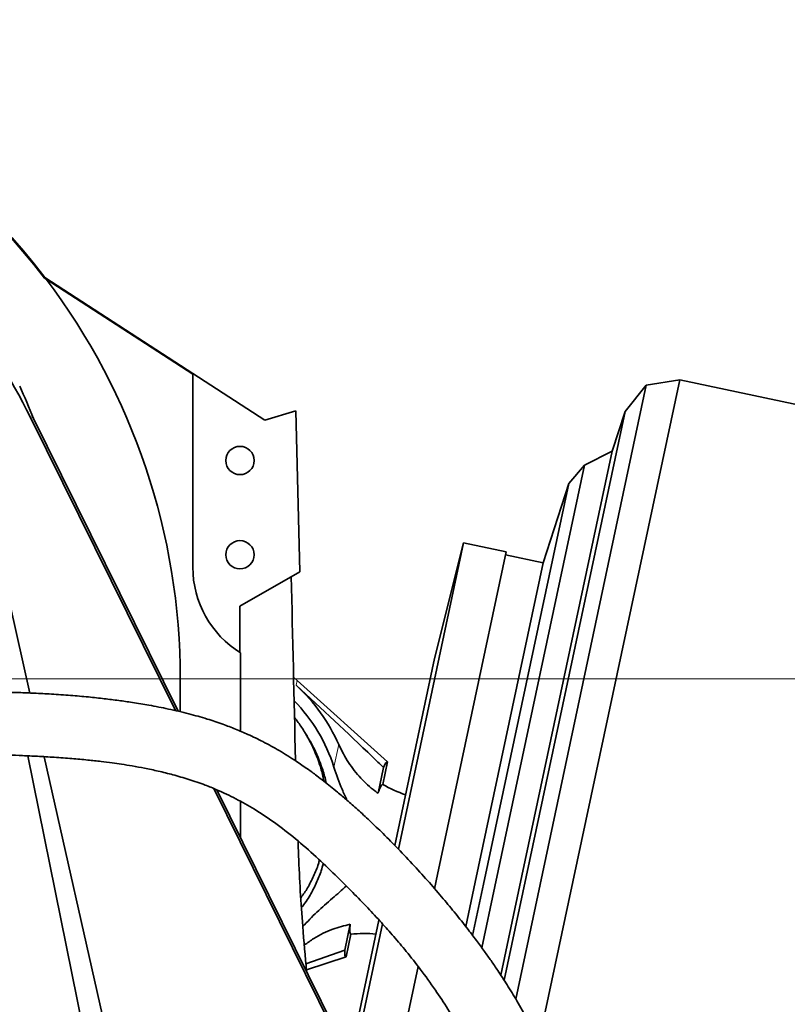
# Model space of a CAD drawing. Header units: millimetres. Extents: x 0 to 12429, y 0 to 8400.
# Tile 19 of 133: x 2613 to 2858, y 3816 to 4129. Entities that reach past the tile are written whole.
import ezdxf

# ---------------------------------------------------------------- set-up
doc = ezdxf.new("R2010")
doc.units = ezdxf.units.MM
doc.header["$LTSCALE"] = 20
doc.styles.add('SLDTEXTSTYLE0', font='TXT', dxfattribs={"width": 0.605})
doc.dimstyles.new('SLDDIMSTYLE3', dxfattribs={"dimtxt": 70, "dimasz": 70, "dimexe": 0, "dimexo": 0.0625, "dimgap": 17.5, "dimtad": 1, "dimdec": 1, "dimrnd": 1e-09, "dimzin": 12, "dimdsep": 46, "dimtxsty": 'SLDTEXTSTYLE0', "dimsah": 1, "dimcen": 0.09, "dimadec": 0, "dimazin": 3, "dimtfac": 1, "dimtofl": 0, "dimtmove": 0, "dimatfit": 3, "dimfxl": 1, "dimfrac": 2, "dimtolj": 1, "dimtzin": 12, "dimarcsym": 0})
doc.dimstyles.new('SLDDIMSTYLE7', dxfattribs={"dimtxt": 70, "dimasz": 70, "dimexe": 0, "dimexo": 0.0625, "dimgap": -17.5, "dimtad": 1, "dimdec": 1, "dimrnd": 1e-09, "dimzin": 12, "dimdsep": 46, "dimtxsty": 'SLDTEXTSTYLE0', "dimsah": 1, "dimcen": 0.09, "dimadec": 0, "dimazin": 3, "dimtfac": 1, "dimtmove": 0, "dimatfit": 0, "dimfxl": 1, "dimfrac": 2, "dimtolj": 1, "dimarcsym": 0})

# ---------------------------------------------------------------- blocks, each defined once
blk = doc.blocks.new('_D_48')
at = {"color": 7, "linetype": 'Continuous', "lineweight": 0}
for p, q in [((2453.43, 3915.58), (2453.43, 2869.58)), ((2723.43, 3702.58), (2723.43, 2869.58)), ((2453.43, 2899.58), (2723.43, 2899.58))]:
    blk.add_line(p, q, dxfattribs=at)
at = {"color": 7, "linetype": 'Continuous', "lineweight": 18}
for points in [[(2453.43, 2899.58), (2523.43, 2889.58), (2523.43, 2909.58)], [(2723.43, 2899.58), (2653.43, 2909.58), (2653.43, 2889.58)]]:
    blk.add_solid(points, dxfattribs=at)
at = {"color": 7, "linetype": 'Continuous', "lineweight": 18, "insert": (2508.22, 2989.81), "char_height": 70, "attachment_point": 1, "style": 'SLDTEXTSTYLE0'}
blk.add_mtext('270', dxfattribs=at)
blk = doc.blocks.new('_D_49')
at = {"color": 7, "linetype": 'Continuous', "lineweight": 0}
for p, q in [((2457.43, 3919.58), (3752.59, 3919.58)), ((3722.59, 3919.58), (3722.59, 3554.58)), ((2735.43, 3554.58), (3752.59, 3554.58))]:
    blk.add_line(p, q, dxfattribs=at)
at = {"color": 7, "linetype": 'Continuous', "lineweight": 18}
for points in [[(3722.59, 3919.58), (3712.59, 3849.58), (3732.59, 3849.58)], [(3722.59, 3554.58), (3732.59, 3624.58), (3712.59, 3624.58)]]:
    blk.add_solid(points, dxfattribs=at)
at = {"color": 7, "linetype": 'Continuous', "lineweight": 18, "insert": (3632.36, 3656.87), "char_height": 70, "attachment_point": 1, "rotation": 90, "style": 'SLDTEXTSTYLE0'}
blk.add_mtext('365', dxfattribs=at)
blk = doc.blocks.new('_D_51')
at = {"color": 7, "linetype": 'Continuous', "lineweight": 0}
for p, q in [((3582.59, 3714.58), (3582.59, 3834.58)), ((2735.43, 3714.58), (3612.59, 3714.58)), ((3582.59, 3554.58), (3582.59, 3714.58)), ((2735.43, 3554.58), (3612.59, 3554.58)), ((3582.59, 3554.58), (3582.59, 3241.52)), ((3453.67, 3249.54), (3453.67, 3458.08)), ((3453.67, 3458.08), (3561.1, 3458.08)), ((3561.1, 3458.08), (3561.1, 3249.54)), ((3561.1, 3249.54), (3453.67, 3249.54))]:
    blk.add_line(p, q, dxfattribs=at)
at = {"color": 7, "linetype": 'Continuous', "lineweight": 18}
for points in [[(3582.59, 3714.58), (3592.59, 3784.58), (3572.59, 3784.58)], [(3582.59, 3554.58), (3572.59, 3484.58), (3592.59, 3484.58)]]:
    blk.add_solid(points, dxfattribs=at)
at = {"color": 7, "linetype": 'Continuous', "lineweight": 18, "insert": (3470.87, 3273.6), "char_height": 70, "attachment_point": 1, "rotation": 90, "style": 'SLDTEXTSTYLE0'}
blk.add_mtext('160', dxfattribs=at)

msp = doc.modelspace()

# ---------------------------------------------------------------- linework, layer by layer
at = {"color": 7, "linetype": 'Continuous', "lineweight": 35}
for p, q in [((2621.183671, 4047.184539), (2621.340282, 4047.35329)), ((2621.713688, 4046.861086), (2621.183671, 4047.184539)), ((2668.426827, 4016.786307), (2621.340282, 4047.35329)), ((2621.713688, 4046.861086), (2668.426827, 4016.536505)), ((2668.426827, 4016.786307), (2668.426827, 4016.536505)), ((2691.374838, 4001.889239), (2668.426827, 4016.786307)), ((2668.426827, 4016.536505), (2668.426827, 3955.079774)), ((2778.182393, 3850.549349), (2812.728341, 4013.06538)), ((2787.999995, 3848.462426), (2823.347037, 4014.747081)), ((2812.728341, 4013.06538), (2805.96239, 4004.710337)), ((2823.347037, 4014.747081), (2812.728341, 4013.06538)), ((3034.362423, 3969.891651), (2823.347037, 4014.747081)), ((2617.363475, 4003.109668), (2663.720104, 3909.241642)), ((2701.152694, 4004.87863), (2691.374838, 4001.889239)), ((2702.422398, 3953.6559), (2701.152694, 4004.87863)), ((2773.408195, 3851.564197), (2805.96239, 4004.710337)), ((2805.96239, 4004.710337), (2801.850594, 3992.056062)), ((2662.863313, 3909.443685), (2616.760015, 4002.80219)), ((2772.047783, 3851.853379), (2801.850594, 3992.056062)), ((2801.850594, 3992.056062), (2793.033987, 3987.563914)), ((2764.52595, 3853.452292), (2793.033987, 3987.563914)), ((2793.033987, 3987.563914), (2788.063255, 3981.74408)), ((2760.953749, 3854.211632), (2788.063255, 3981.74408)), ((2788.063255, 3981.74408), (2779.865569, 3956.515258)), ((2602.377361, 3978.120108), (2616.558387, 3915.05663)), ((2733.825997, 3865.387794), (2754.557785, 3962.917263)), ((2754.557785, 3962.917263), (2745.358694, 3926.023665)), ((2768.151132, 3960.027733), (2754.557785, 3962.917263)), ((2746.319135, 3857.322505), (2768.151132, 3960.027733)), ((2758.241496, 3854.788175), (2779.865569, 3956.515258)), ((2779.865569, 3956.515258), (2767.943208, 3959.049588)), ((2702.422398, 3953.6559), (2683.426827, 3942.688802)), ((2683.426827, 3927.96889), (2683.426827, 3942.688802)), ((2683.62705, 3927.844365), (2683.62705, 3902.881366)), ((2732.710512, 3866.522262), (2745.358694, 3926.023665)), ((2664.426827, 3909.074988), (2664.426827, 3919.579774)), ((2701.662783, 3919.03845), (2700.490747, 3920.06701)), ((2730.38489, 3893.152555), (2701.662783, 3919.03845)), ((2704.893765, 3901.175174), (2704.084569, 3902.507269)), ((2633.827671, 3806.854569), (2615.883124, 3895.054836)), ((2621.116927, 3894.784656), (2642.479191, 3799.785981)), ((2729.110576, 3891.361616), (2727.363279, 3883.141732)), ((2730.38489, 3893.152555), (2728.859096, 3885.974699)), ((2761.562251, 3709.579774), (2675.113456, 3884.637323)), ((2676.060422, 3884.253603), (2766.054108, 3702.024443)), ((2683.62705, 3880.573673), (2683.62705, 3868.931859)), ((2745.347384, 3852.751053), (2746.319135, 3857.322505)), ((2755.25281, 3840.728364), (2758.241496, 3854.788175)), ((2757.469468, 3837.820375), (2760.953749, 3854.211632)), ((2760.374463, 3833.922267), (2764.52595, 3853.452292)), ((2766.392083, 3825.247023), (2772.047783, 3851.853379)), ((2767.463849, 3823.599947), (2773.408195, 3851.564197)), ((2771.178381, 3817.600065), (2778.182393, 3850.549349)), ((2778.507458, 3803.806264), (2787.999995, 3848.462426)), ((2716.752784, 3833.226312), (2718.500081, 3841.446196)), ((2718.298809, 3798.72465), (2727.654374, 3842.736448)), ((2719.247219, 3796.804204), (2728.760418, 3841.557565)), ((2717.188434, 3831.071886), (2718.714228, 3838.249743)), ((2704.404685, 3828.815434), (2716.752784, 3833.226312)), ((2704.559405, 3826.962264), (2717.188434, 3831.071886)), ((2729.179569, 3776.692085), (2740.087733, 3828.007842))]:
    msp.add_line(p, q, dxfattribs=at)
at = {"color": 8, "linetype": 'Continuous', "lineweight": 18}
for p, q in [((2616.760015, 4002.80219), (2617.363475, 4003.109668)), ((2658.614628, 3919.579774), (2664.426827, 3919.579774)), ((2701.339875, 3917.51938), (2701.662783, 3919.03845)), ((2713.327718, 3891.427933), (2714.857255, 3898.623399))]:
    msp.add_line(p, q, dxfattribs=at)
at = {"color": 7, "linetype": 'Continuous', "lineweight": 35}
for centre in [(2683.426827, 3989.079774), (2683.426827, 3959.079774)]:
    msp.add_circle(centre, 4.5, dxfattribs=at)
for centre, radius, start, end in [((2453.426827, 3919.579774), 210.773183, 37.25854646, 84.03355879), ((2453.426827, 3919.579774), 211, 37.26927153, 83.99868224), ((2453.426827, 3919.579774), 211, 360, 37.10150733), ((2700.426827, 3955.079774), 32, 180, 238.33222528), ((2662.163525, 3875.211419), 57.660645, 23.95571969, 47.20091271), ((2662.163525, 3875.211419), 53.672619, 17.58603519, 44.16756322), ((2746.856246, 3915.99307), 35, 239.05666174, 252.17715762), ((2722.945011, 3803.506391), 35, 83.82142625, 96.94587648)]:
    msp.add_arc(centre, radius, start, end, dxfattribs=at)
for centre, major_axis, ratio, start_param, end_param in [((2453.426827, 3922.127468), (0, 182.184959), 0.9999022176, 5.1711278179, 5.4070440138), ((2280.3945, 3884.283958), (351.210619, 71.641326), 0.8702139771, 0.1555941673, 0.1913570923), ((2773.426827, 1089.177078), (-89.876733, 3635.788776), 0.0012951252, 0.6641326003, 0.6898426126), ((2723.698796, 3862.130898), (6.603623, 31.065715), 0.0699839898, 6.2427594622, 6.6437926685), ((2723.698796, 3862.130898), (6.603623, 31.065715), 0.0699839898, 2.7809852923, 3.1820184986)]:
    msp.add_ellipse(centre, major_axis=major_axis, ratio=ratio, start_param=start_param, end_param=end_param, dxfattribs=at)
for points, knots in [([(2791.024843, 3767.167168), (2790.682111, 3768.85376), (2789.713486, 3773.620383), (2787.595638, 3780.96709), (2784.756693, 3789.320172), (2781.628726, 3797.136675), (2778.306946, 3804.440618), (2774.967023, 3811.001636), (2771.691184, 3816.850839), (2768.546619, 3822.025696), (2765.772397, 3826.28791), (2763.356423, 3829.811527), (2761.10747, 3832.972607), (2758.548262, 3836.455614), (2755.504002, 3840.449422), (2751.976248, 3844.898975), (2747.982612, 3849.732103), (2743.558218, 3854.86227), (2738.762481, 3860.185801), (2733.865393, 3865.37964), (2729.135449, 3870.150833), (2724.839918, 3874.300046), (2721.021426, 3877.831402), (2717.632283, 3880.829936), (2714.737842, 3883.286195), (2712.279963, 3885.297542), (2710.079453, 3887.040808), (2707.644453, 3888.902896), (2704.726762, 3891.035838), (2700.786296, 3893.741317), (2696.07852, 3896.681894), (2690.952524, 3899.508713), (2686.301707, 3901.76424), (2682.03195, 3903.598706), (2677.698404, 3905.250645), (2672.753116, 3906.894778), (2666.98274, 3908.525503), (2660.806887, 3909.974726), (2654.814334, 3911.140364), (2649.538248, 3912.011292), (2644.791636, 3912.692729), (2640.125217, 3913.278111), (2635.023628, 3913.825289), (2629.416514, 3914.315963), (2623.660832, 3914.709798), (2618.186359, 3914.998353), (2612.804455, 3915.218448), (2606.987272, 3915.395759), (2600.263483, 3915.533022), (2593.089579, 3915.613227), (2586.879098, 3915.637817), (2581.922372, 3915.638534), (2577.935367, 3915.631132), (2573.496041, 3915.616533), (2568.230912, 3915.594199), (2561.991566, 3915.568734), (2554.78909, 3915.548116), (2549.689892, 3915.568665), (2546.98609, 3915.57956)], [0, 0, 0, 0, 0.0157398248, 0.0444836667, 0.0710658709, 0.0982036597, 0.1233297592, 0.1463955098, 0.1674322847, 0.1864653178, 0.2035149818, 0.2155054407, 0.2269707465, 0.2404479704, 0.2561546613, 0.2740488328, 0.2936906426, 0.3152979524, 0.3387741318, 0.3637788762, 0.3875192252, 0.4086392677, 0.4272427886, 0.4434221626, 0.4573452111, 0.4674352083, 0.4769762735, 0.486901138, 0.4995599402, 0.5149963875, 0.5371402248, 0.5576870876, 0.5759115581, 0.5905906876, 0.6054122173, 0.6233069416, 0.6436569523, 0.6660149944, 0.6868529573, 0.7042874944, 0.7184096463, 0.7330747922, 0.749185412, 0.7668495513, 0.7855829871, 0.8021853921, 0.8164195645, 0.8336160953, 0.8535281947, 0.8748551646, 0.8948472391, 0.9056406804, 0.9159978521, 0.9277108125, 0.9420076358, 0.9588422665, 0.9781764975, 1, 1, 1, 1]), ([(2729.110576, 3891.361616), (2727.93099, 3892.499903), (2718.779992, 3901.330516), (2709.459197, 3909.982584), (2701.339875, 3917.51938)], [0, 0, 0, 0, 0.1289023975, 1, 1, 1, 1]), ([(2700.78745, 3907.249972), (2701.555609, 3906.230279), (2703.166116, 3904.092413), (2705.934588, 3899.456993), (2708.163644, 3894.393281), (2709.605769, 3889.766759), (2710.013481, 3887.683854), (2710.152598, 3886.973138)], [0, 0, 0, 0, 0.169878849, 0.3561643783, 0.7175301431, 0.9036173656, 1, 1, 1, 1]), ([(2704.854415, 3901.151426), (2705.256834, 3900.501951), (2707.117201, 3897.499455), (2709.025896, 3892.891795), (2710.428947, 3888.542135), (2710.782023, 3886.780844), (2710.854959, 3886.417009)], [0, 0, 0, 0, 0.1433827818, 0.6628520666, 0.930354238, 1, 1, 1, 1]), ([(2727.363279, 3883.141732), (2727.034656, 3883.380823), (2725.05916, 3884.818105), (2721.714077, 3887.915994), (2717.752758, 3892.864428), (2715.833361, 3896.681986), (2714.857255, 3898.623399)], [0, 0, 0, 0, 0.0606015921, 0.3643026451, 0.6767172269, 1, 1, 1, 1]), ([(2546.867691, 3895.579982), (2549.427281, 3895.57149), (2554.258952, 3895.55546), (2561.098081, 3895.569139), (2567.069403, 3895.590441), (2572.18426, 3895.611685), (2576.490301, 3895.627057), (2580.274937, 3895.636056), (2584.81718, 3895.639727), (2590.467162, 3895.627558), (2597.171169, 3895.573911), (2603.652283, 3895.468292), (2609.339316, 3895.317306), (2614.347303, 3895.134535), (2619.216603, 3894.90846), (2624.472579, 3894.600206), (2629.821914, 3894.205472), (2634.793167, 3893.757193), (2639.029121, 3893.300576), (2642.591343, 3892.852892), (2645.86613, 3892.386313), (2649.32207, 3891.830071), (2653.231743, 3891.109097), (2657.581469, 3890.180357), (2662.287609, 3889.009809), (2667.285493, 3887.55151), (2671.893623, 3885.961413), (2675.871953, 3884.363187), (2679.133673, 3882.89396), (2682.166051, 3881.389088), (2685.118615, 3879.787644), (2689.252947, 3877.350345), (2694.580486, 3873.798125), (2701.11101, 3868.737058), (2707.5235, 3863.094076), (2713.573002, 3857.313293), (2719.079372, 3851.831933), (2723.986183, 3846.760095), (2728.329518, 3842.097233), (2732.447571, 3837.479731), (2736.599482, 3832.552901), (2741.026855, 3826.910081), (2745.420488, 3820.812394), (2749.743934, 3814.308842), (2753.81993, 3807.681659), (2757.708685, 3800.733848), (2761.211982, 3793.753179), (2764.262592, 3786.850415), (2767.128134, 3779.286629), (2769.669789, 3771.144044), (2771.640136, 3762.591025), (2772.734904, 3756.807794), (2773.029676, 3753.892162), (2773.047925, 3753.711648)], [0, 0, 0, 0, 0.0212996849, 0.0402068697, 0.0567944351, 0.0710880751, 0.0830876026, 0.0931211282, 0.1032247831, 0.1219050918, 0.1418745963, 0.161915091, 0.1795576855, 0.1933245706, 0.2080252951, 0.2250599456, 0.2431817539, 0.2596712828, 0.2740511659, 0.285837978, 0.2961715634, 0.3081420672, 0.3221187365, 0.3378786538, 0.3555329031, 0.375036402, 0.3960703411, 0.4113478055, 0.4248757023, 0.4379546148, 0.451125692, 0.4643811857, 0.494237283, 0.5262797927, 0.5587164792, 0.5888175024, 0.6166368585, 0.6409381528, 0.663500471, 0.684238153, 0.7062848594, 0.7317432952, 0.7606079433, 0.7856579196, 0.8126572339, 0.8394329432, 0.8650952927, 0.8896372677, 0.9130787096, 0.9433791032, 0.9718304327, 0.9982559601, 1, 1, 1, 1]), ([(2717.477328, 3880.944417), (2716.946355, 3882.09168), (2715.366284, 3885.505709), (2714.141152, 3889.064831), (2713.327718, 3891.427933)], [0, 0, 0, 0, 0.3360435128, 1, 1, 1, 1]), ([(2727.363279, 3883.141732), (2727.596631, 3883.775799), (2728.072025, 3885.067551), (2728.565186, 3885.947776), (2728.769978, 3885.966535), (2728.859096, 3885.974699)], [0, 0, 0, 0, 0.3525634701, 0.718259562, 1, 1, 1, 1]), ([(2701.911707, 3867.918136), (2701.963968, 3866.358597), (2702.268058, 3857.284064), (2703.128643, 3843.449696), (2704.188244, 3831.225677), (2704.601258, 3826.460964)], [0, 0, 0, 0, 0.1124006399, 0.6540290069, 1, 1, 1, 1]), ([(2708.719122, 3861.882955), (2708.61587, 3861.466995), (2708.175401, 3859.692515), (2706.824906, 3856.746859), (2705.117359, 3853.095419), (2703.580274, 3850.961093), (2702.86231, 3849.964162)], [0, 0, 0, 0, 0.0962040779, 0.4104054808, 0.7246037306, 1, 1, 1, 1]), ([(2709.886475, 3860.773711), (2709.702145, 3860.008369), (2709.183496, 3857.854936), (2707.701076, 3854.517891), (2705.778589, 3850.48988), (2703.996848, 3848.031334), (2703.053823, 3846.730096)], [0, 0, 0, 0, 0.1500018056, 0.4220581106, 0.6941116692, 1, 1, 1, 1]), ([(2703.411542, 3840.710893), (2704.887784, 3842.267833), (2707.883702, 3845.427521), (2712.680911, 3849.537917), (2715.801208, 3852.298945), (2717.268827, 3853.597583)], [0, 0, 0, 0, 0.3397230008, 0.689441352, 1, 1, 1, 1]), ([(2703.907429, 3834.771358), (2704.904013, 3835.520505), (2707.670777, 3837.600323), (2712.606886, 3839.927106), (2716.625376, 3840.962953), (2718.500081, 3841.446196)], [0, 0, 0, 0, 0.2309709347, 0.6412326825, 1, 1, 1, 1]), ([(2718.500081, 3841.446196), (2718.455343, 3840.772035), (2718.364201, 3839.398602), (2718.45668, 3838.393888), (2718.636135, 3838.29345), (2718.714228, 3838.249743)], [0, 0, 0, 0, 0.3525634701, 0.718259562, 1, 1, 1, 1])]:
    msp.add_open_spline(points, degree=3, knots=knots, dxfattribs=at)

# ---------------------------------------------------------------- dimensions: what is measured, and where the dimension line sits
at = {"color": 7, "linetype": 'Continuous', "lineweight": 18}
dim = msp.add_linear_dim(base=(2723.426827, 2899.579774), p1=(2453.426827, 3919.579774), p2=(2723.426827, 3706.579774), dimstyle='SLDDIMSTYLE3', dxfattribs=at)
dim.commit()
dim.dimension.update_dxf_attribs({"geometry": '_D_48', "text_midpoint": (2588.426827, 2899.579774), "dimtype": 160})
for base, p1, p2, dimstyle, picture, middle in [((3722.590483, 3554.579774), (2453.426827, 3919.579774), (2731.426827, 3554.579774), 'SLDDIMSTYLE3', '_D_49', (3722.590483, 3737.079774)), ((3582.590483, 3714.579774), (2731.426827, 3554.579774), (2731.426827, 3714.579774), 'SLDDIMSTYLE7', '_D_51', (3582.590483, 3353.809001))]:
    dim = msp.add_linear_dim(base=base, p1=p1, p2=p2, angle=90, dimstyle=dimstyle, dxfattribs=at)
    dim.commit()
    dim.dimension.update_dxf_attribs({"geometry": picture, "text_midpoint": middle, "dimtype": 160})

doc.saveas('drawing.dxf')
